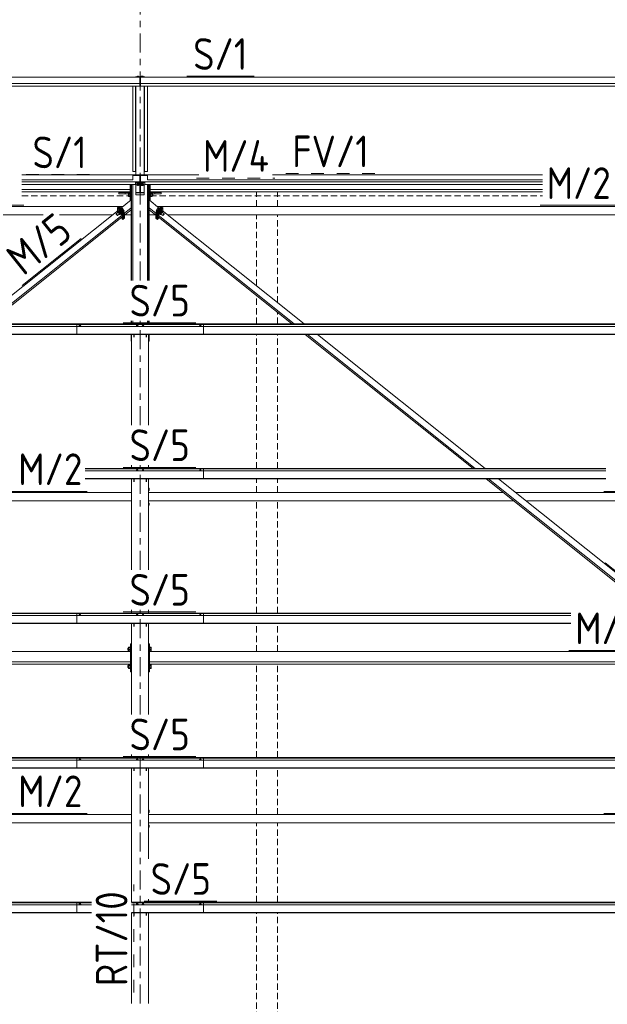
# Model space of a CAD drawing. Header units: millimetres. Extents: x -76 to 1111, y -178 to 661.
# Tile 48 of 91: x 244 to 300, y 510 to 604. Entities that reach past the tile are written whole.
import ezdxf

# ---------------------------------------------------------------- set-up
doc = ezdxf.new("R2010")
doc.units = ezdxf.units.MM
doc.header["$LTSCALE"] = 0.6
for name, pattern in [('VERDECKT2', [1.5, 1, -0.5]), ('XKITLINE00', [0]), ('XKITLINE02', [4, 2, -2]), ('XKITLINE03', [6, 3, -1, 1, -1])]:
    doc.linetypes.add(name, pattern=pattern)
for name, color, linetype, lineweight in [('Bolt', 7, 'Continuous', 0), ('Part', 2, 'Continuous', 0), ('PartMark', 3, 'Continuous', 0), ('S-GRID', 1, 'Continuous', 0)]:
    doc.layers.add(name, color=color, linetype=linetype, lineweight=lineweight)
doc.styles.add('ISOCPEUR', font='ISOCPEUR.TTF')

msp = doc.modelspace()

# ---------------------------------------------------------------- linework, layer by layer
at = {"layer": 'Bolt', "color": 3, "linetype": 'XKITLINE00', "lineweight": 0}
for p, q in [((255.211, 598.34), (255.159, 598.321)), ((255.159, 598.276), (255.159, 598.321)), ((255.211, 598.276), (255.211, 598.34)), ((255.315, 598.34), (255.211, 598.34)), ((255.315, 598.276), (255.315, 598.34)), ((255.367, 598.321), (255.315, 598.34)), ((255.367, 598.276), (255.367, 598.321)), ((255.611, 598.34), (255.559, 598.321)), ((255.559, 598.276), (255.559, 598.321)), ((255.611, 598.276), (255.611, 598.34)), ((255.715, 598.34), (255.611, 598.34)), ((255.715, 598.276), (255.715, 598.34)), ((255.767, 598.321), (255.715, 598.34)), ((255.767, 598.276), (255.767, 598.321)), ((255.159, 588.237), (255.143, 588.225)), ((255.143, 588.201), (255.143, 588.225)), ((255.143, 588.201), (255.159, 588.213)), ((255.159, 588.188), (255.143, 588.201)), ((255.143, 588.121), (255.159, 588.133)), ((255.143, 588.097), (255.143, 588.121)), ((255.143, 588.097), (255.159, 588.109)), ((255.159, 588.084), (255.143, 588.097)), ((255.203, 588.247), (255.159, 588.237)), ((255.159, 588.213), (255.203, 588.222)), ((255.211, 588.219), (255.159, 588.201)), ((255.159, 588.201), (255.159, 588.127)), ((255.159, 588.127), (255.211, 588.146)), ((255.211, 588.108), (255.159, 588.127)), ((255.159, 588.109), (255.191, 588.116)), ((255.202, 588.112), (255.159, 588.097)), ((255.159, 588.097), (255.159, 588.023)), ((255.159, 588.023), (255.211, 588.042)), ((255.211, 588.004), (255.159, 588.023)), ((255.263, 588.25), (255.203, 588.247)), ((255.203, 588.222), (255.263, 588.225)), ((255.315, 588.219), (255.211, 588.219)), ((255.211, 588.219), (255.211, 588.146)), ((255.211, 588.146), (255.315, 588.146)), ((255.315, 588.108), (255.211, 588.108)), ((255.211, 588.042), (255.211, 588.108)), ((255.211, 588.042), (255.315, 588.042)), ((255.315, 588.004), (255.211, 588.004)), ((255.323, 588.247), (255.263, 588.25)), ((255.263, 588.225), (255.323, 588.222)), ((255.367, 588.201), (255.315, 588.219)), ((255.315, 588.219), (255.315, 588.146)), ((255.315, 588.146), (255.367, 588.127)), ((255.367, 588.127), (255.315, 588.108)), ((255.315, 588.042), (255.315, 588.108)), ((255.315, 588.042), (255.367, 588.023)), ((255.367, 588.023), (255.315, 588.004)), ((255.367, 588.237), (255.323, 588.247)), ((255.323, 588.222), (255.367, 588.213)), ((255.325, 588.112), (255.367, 588.097)), ((255.335, 588.116), (255.367, 588.109)), ((255.383, 588.225), (255.367, 588.237)), ((255.367, 588.213), (255.383, 588.201)), ((255.367, 588.188), (255.383, 588.201)), ((255.367, 588.201), (255.367, 588.127)), ((255.367, 588.133), (255.383, 588.121)), ((255.367, 588.109), (255.383, 588.097)), ((255.367, 588.084), (255.383, 588.097)), ((255.367, 588.097), (255.367, 588.023)), ((255.383, 588.201), (255.383, 588.225)), ((255.383, 588.097), (255.383, 588.121)), ((255.559, 588.237), (255.543, 588.225)), ((255.543, 588.201), (255.543, 588.225)), ((255.543, 588.201), (255.559, 588.213)), ((255.559, 588.188), (255.543, 588.201)), ((255.543, 588.121), (255.559, 588.133)), ((255.543, 588.097), (255.543, 588.121)), ((255.543, 588.097), (255.559, 588.109)), ((255.559, 588.084), (255.543, 588.097)), ((255.603, 588.247), (255.559, 588.237)), ((255.559, 588.213), (255.603, 588.222)), ((255.611, 588.219), (255.559, 588.201)), ((255.559, 588.201), (255.559, 588.127)), ((255.559, 588.127), (255.611, 588.146)), ((255.611, 588.108), (255.559, 588.127)), ((255.559, 588.109), (255.591, 588.116)), ((255.602, 588.112), (255.559, 588.097)), ((255.559, 588.097), (255.559, 588.023)), ((255.559, 588.023), (255.611, 588.042)), ((255.611, 588.004), (255.559, 588.023)), ((255.663, 588.25), (255.603, 588.247)), ((255.603, 588.222), (255.663, 588.225)), ((255.715, 588.219), (255.611, 588.219)), ((255.611, 588.219), (255.611, 588.146)), ((255.611, 588.146), (255.715, 588.146)), ((255.715, 588.108), (255.611, 588.108)), ((255.611, 588.042), (255.611, 588.108)), ((255.611, 588.042), (255.715, 588.042)), ((255.715, 588.004), (255.611, 588.004)), ((255.723, 588.247), (255.663, 588.25)), ((255.663, 588.225), (255.723, 588.222)), ((255.767, 588.201), (255.715, 588.219)), ((255.715, 588.219), (255.715, 588.146)), ((255.715, 588.146), (255.767, 588.127)), ((255.767, 588.127), (255.715, 588.108)), ((255.715, 588.042), (255.715, 588.108)), ((255.715, 588.042), (255.767, 588.023)), ((255.767, 588.023), (255.715, 588.004)), ((255.767, 588.237), (255.723, 588.247)), ((255.723, 588.222), (255.767, 588.213)), ((255.725, 588.112), (255.767, 588.097)), ((255.735, 588.116), (255.767, 588.109)), ((255.783, 588.225), (255.767, 588.237)), ((255.767, 588.213), (255.783, 588.201)), ((255.767, 588.188), (255.783, 588.201)), ((255.767, 588.201), (255.767, 588.127)), ((255.767, 588.133), (255.783, 588.121)), ((255.767, 588.109), (255.783, 588.097)), ((255.767, 588.084), (255.783, 588.097)), ((255.767, 588.097), (255.767, 588.023)), ((255.783, 588.201), (255.783, 588.225)), ((255.783, 588.097), (255.783, 588.121)), ((254.358, 587.291), (254.483, 587.291)), ((254.358, 586.962), (254.358, 587.291)), ((254.358, 587.162), (254.483, 587.162)), ((254.358, 586.998), (254.483, 586.998)), ((254.483, 586.962), (254.358, 586.962)), ((254.483, 587.307), (254.483, 587.302)), ((254.483, 587.307), (254.513, 587.307)), ((254.483, 587.302), (254.483, 586.945)), ((254.483, 586.945), (254.513, 586.945)), ((256.413, 587.307), (256.443, 587.307)), ((256.413, 586.945), (256.443, 586.945)), ((256.443, 587.307), (256.443, 586.945)), ((256.603, 587.291), (256.443, 587.291)), ((256.443, 587.162), (256.603, 587.162)), ((256.443, 586.998), (256.603, 586.998)), ((256.443, 586.962), (256.603, 586.962)), ((256.603, 586.962), (256.603, 587.291)), ((256.603, 587.224), (256.683, 587.224)), ((256.603, 587.029), (256.683, 587.029)), ((256.683, 587.224), (256.683, 587.029)), ((253.659, 585.773), (253.737, 585.836)), ((253.698, 585.726), (253.792, 585.801)), ((253.75, 585.666), (253.731, 585.687)), ((253.792, 585.801), (253.737, 585.836)), ((253.769, 585.641), (253.75, 585.666)), ((253.901, 585.67), (253.792, 585.801)), ((253.807, 585.595), (253.901, 585.67)), ((253.956, 585.574), (253.901, 585.67)), ((257.025, 585.67), (256.97, 585.574)), ((257.135, 585.801), (257.025, 585.67)), ((257.025, 585.67), (257.119, 585.595)), ((257.19, 585.836), (257.135, 585.801)), ((257.135, 585.801), (257.229, 585.726)), ((257.177, 585.666), (257.158, 585.641)), ((257.196, 585.687), (257.177, 585.666)), ((257.19, 585.836), (257.268, 585.773)), ((253.183, 585.301), (253.361, 585.443)), ((253.192, 585.28), (253.183, 585.301)), ((253.183, 585.301), (253.192, 585.301)), ((253.192, 585.301), (253.215, 585.281)), ((253.215, 585.245), (253.192, 585.28)), ((253.215, 585.281), (253.247, 585.246)), ((253.247, 585.204), (253.215, 585.245)), ((253.247, 585.246), (253.278, 585.205)), ((253.278, 585.169), (253.247, 585.204)), ((253.278, 585.205), (253.301, 585.17)), ((253.301, 585.149), (253.278, 585.169)), ((253.301, 585.17), (253.31, 585.149)), ((253.31, 585.149), (253.301, 585.149)), ((253.31, 585.149), (253.488, 585.292)), ((253.315, 585.498), (253.439, 585.598)), ((253.351, 585.435), (253.315, 585.498)), ((253.315, 585.498), (253.37, 585.464)), ((253.37, 585.464), (253.494, 585.563)), ((253.37, 585.464), (253.479, 585.333)), ((253.431, 585.606), (253.455, 585.625)), ((253.431, 585.606), (253.447, 585.607)), ((253.436, 585.595), (253.431, 585.606)), ((253.494, 585.563), (253.439, 585.598)), ((253.447, 585.607), (253.49, 585.57)), ((253.47, 585.625), (253.455, 585.625)), ((253.513, 585.588), (253.47, 585.625)), ((253.472, 585.279), (253.479, 585.271)), ((253.479, 585.333), (253.603, 585.432)), ((253.534, 585.236), (253.479, 585.333)), ((253.479, 585.271), (253.534, 585.236)), ((253.49, 585.57), (253.549, 585.505)), ((253.603, 585.432), (253.494, 585.563)), ((253.572, 585.523), (253.513, 585.588)), ((253.534, 585.236), (253.658, 585.335)), ((253.549, 585.505), (253.607, 585.43)), ((253.63, 585.448), (253.572, 585.523)), ((253.658, 585.335), (253.603, 585.432)), ((253.607, 585.43), (253.65, 585.364)), ((253.673, 585.383), (253.63, 585.448)), ((253.65, 585.326), (253.648, 585.327)), ((253.65, 585.364), (253.666, 585.326)), ((253.666, 585.326), (253.65, 585.326)), ((253.666, 585.326), (253.689, 585.345)), ((253.689, 585.345), (253.673, 585.383)), ((253.878, 585.511), (253.956, 585.574)), ((256.333, 585.018), (256.313, 585.018)), ((256.313, 584.818), (256.333, 584.818)), ((256.333, 584.818), (256.333, 585.018)), ((256.97, 585.574), (257.049, 585.511)), ((257.253, 585.383), (257.238, 585.345)), ((257.238, 585.345), (257.261, 585.326)), ((257.296, 585.448), (257.253, 585.383)), ((257.261, 585.326), (257.277, 585.364)), ((257.277, 585.326), (257.261, 585.326)), ((257.323, 585.432), (257.268, 585.335)), ((257.268, 585.335), (257.392, 585.236)), ((257.277, 585.364), (257.32, 585.43)), ((257.277, 585.326), (257.278, 585.327)), ((257.355, 585.523), (257.296, 585.448)), ((257.32, 585.43), (257.378, 585.505)), ((257.433, 585.563), (257.323, 585.432)), ((257.447, 585.333), (257.323, 585.432)), ((257.413, 585.588), (257.355, 585.523)), ((257.378, 585.505), (257.437, 585.57)), ((257.392, 585.236), (257.447, 585.333)), ((257.392, 585.236), (257.447, 585.271)), ((257.456, 585.625), (257.413, 585.588)), ((257.488, 585.598), (257.433, 585.563)), ((257.557, 585.464), (257.433, 585.563)), ((257.437, 585.57), (257.479, 585.607)), ((257.439, 585.292), (257.617, 585.149)), ((257.447, 585.333), (257.557, 585.464)), ((257.447, 585.271), (257.454, 585.279)), ((257.472, 585.625), (257.456, 585.625)), ((257.472, 585.625), (257.495, 585.606)), ((257.479, 585.607), (257.495, 585.606)), ((257.488, 585.598), (257.612, 585.498)), ((257.495, 585.606), (257.491, 585.595)), ((257.612, 585.498), (257.557, 585.464)), ((257.565, 585.443), (257.743, 585.301)), ((257.576, 585.435), (257.612, 585.498)), ((257.617, 585.149), (257.625, 585.17)), ((257.625, 585.149), (257.617, 585.149)), ((257.625, 585.17), (257.648, 585.205)), ((257.648, 585.169), (257.625, 585.149)), ((257.648, 585.205), (257.68, 585.246)), ((257.68, 585.204), (257.648, 585.169)), ((257.68, 585.246), (257.712, 585.281)), ((257.712, 585.245), (257.68, 585.204)), ((257.712, 585.281), (257.735, 585.301)), ((257.735, 585.28), (257.712, 585.245)), ((257.735, 585.301), (257.743, 585.301)), ((257.743, 585.301), (257.735, 585.28)), ((249.708, 574.685), (249.654, 574.665)), ((249.654, 574.665), (249.654, 574.647)), ((249.711, 574.75), (249.703, 574.744)), ((249.703, 574.744), (249.703, 574.683)), ((249.818, 574.685), (249.708, 574.685)), ((249.708, 574.685), (249.708, 574.647)), ((249.733, 574.754), (249.711, 574.75)), ((249.763, 574.756), (249.733, 574.754)), ((249.793, 574.754), (249.763, 574.756)), ((249.815, 574.75), (249.793, 574.754)), ((249.823, 574.744), (249.815, 574.75)), ((249.873, 574.665), (249.818, 574.685)), ((249.818, 574.685), (249.818, 574.647)), ((249.823, 574.683), (249.823, 574.744)), ((249.873, 574.647), (249.873, 574.665)), ((255.133, 574.685), (255.079, 574.665)), ((255.079, 574.665), (255.079, 574.647)), ((255.136, 574.75), (255.128, 574.744)), ((255.128, 574.683), (255.128, 574.744)), ((255.243, 574.685), (255.133, 574.685)), ((255.133, 574.685), (255.133, 574.647)), ((255.158, 574.754), (255.136, 574.75)), ((255.188, 574.756), (255.158, 574.754)), ((255.218, 574.754), (255.188, 574.756)), ((255.24, 574.75), (255.218, 574.754)), ((255.248, 574.744), (255.24, 574.75)), ((255.298, 574.665), (255.243, 574.685)), ((255.243, 574.685), (255.243, 574.647)), ((255.248, 574.683), (255.248, 574.744)), ((255.298, 574.647), (255.298, 574.665)), ((255.683, 574.685), (255.629, 574.665)), ((255.629, 574.665), (255.629, 574.647)), ((255.686, 574.75), (255.678, 574.744)), ((255.678, 574.683), (255.678, 574.744)), ((255.793, 574.685), (255.683, 574.685)), ((255.683, 574.685), (255.683, 574.647)), ((255.708, 574.754), (255.686, 574.75)), ((255.738, 574.756), (255.708, 574.754)), ((255.768, 574.754), (255.738, 574.756)), ((255.79, 574.75), (255.768, 574.754)), ((255.798, 574.744), (255.79, 574.75)), ((255.848, 574.665), (255.793, 574.685)), ((255.793, 574.685), (255.793, 574.647)), ((255.798, 574.683), (255.798, 574.744)), ((255.848, 574.647), (255.848, 574.665)), ((261.108, 574.685), (261.054, 574.665)), ((261.054, 574.665), (261.054, 574.647)), ((261.111, 574.75), (261.103, 574.744)), ((261.103, 574.744), (261.103, 574.683)), ((261.218, 574.685), (261.108, 574.685)), ((261.108, 574.685), (261.108, 574.647)), ((261.133, 574.754), (261.111, 574.75)), ((261.163, 574.756), (261.133, 574.754)), ((261.193, 574.754), (261.163, 574.756)), ((261.215, 574.75), (261.193, 574.754)), ((261.223, 574.744), (261.215, 574.75)), ((261.273, 574.665), (261.218, 574.685)), ((261.218, 574.685), (261.218, 574.647)), ((261.223, 574.683), (261.223, 574.744)), ((261.273, 574.647), (261.273, 574.665)), ((255.133, 560.991), (255.079, 560.971)), ((255.079, 560.971), (255.079, 560.953)), ((255.136, 561.056), (255.128, 561.049)), ((255.128, 560.989), (255.128, 561.049)), ((255.243, 560.991), (255.133, 560.991)), ((255.133, 560.991), (255.133, 560.953)), ((255.158, 561.06), (255.136, 561.056)), ((255.188, 561.062), (255.158, 561.06)), ((255.218, 561.06), (255.188, 561.062)), ((255.24, 561.056), (255.218, 561.06)), ((255.248, 561.049), (255.24, 561.056)), ((255.298, 560.971), (255.243, 560.991)), ((255.243, 560.991), (255.243, 560.953)), ((255.248, 560.989), (255.248, 561.049)), ((255.298, 560.953), (255.298, 560.971)), ((255.683, 560.991), (255.629, 560.971)), ((255.629, 560.971), (255.629, 560.953)), ((255.686, 561.056), (255.678, 561.049)), ((255.678, 560.989), (255.678, 561.049)), ((255.793, 560.991), (255.683, 560.991)), ((255.683, 560.991), (255.683, 560.953)), ((255.708, 561.06), (255.686, 561.056)), ((255.738, 561.062), (255.708, 561.06)), ((255.768, 561.06), (255.738, 561.062)), ((255.79, 561.056), (255.768, 561.06)), ((255.798, 561.049), (255.79, 561.056)), ((255.848, 560.971), (255.793, 560.991)), ((255.793, 560.991), (255.793, 560.953)), ((255.798, 560.989), (255.798, 561.049)), ((255.848, 560.953), (255.848, 560.971)), ((261.108, 560.991), (261.054, 560.971)), ((261.054, 560.971), (261.054, 560.953)), ((261.111, 561.056), (261.103, 561.049)), ((261.103, 561.049), (261.103, 560.989)), ((261.218, 560.991), (261.108, 560.991)), ((261.108, 560.991), (261.108, 560.953)), ((261.133, 561.06), (261.111, 561.056)), ((261.163, 561.062), (261.133, 561.06)), ((261.193, 561.06), (261.163, 561.062)), ((261.215, 561.056), (261.193, 561.06)), ((261.223, 561.049), (261.215, 561.056)), ((261.273, 560.971), (261.218, 560.991)), ((261.218, 560.991), (261.218, 560.953)), ((261.223, 560.989), (261.223, 561.049)), ((261.273, 560.953), (261.273, 560.971)), ((256.263, 559.318), (256.333, 559.318)), ((256.263, 559.118), (256.333, 559.118)), ((256.333, 559.318), (256.333, 559.118)), ((256.263, 557.918), (256.333, 557.918)), ((256.263, 557.718), (256.333, 557.718)), ((256.333, 557.918), (256.333, 557.718)), ((249.708, 547.297), (249.654, 547.277)), ((249.654, 547.277), (249.654, 547.259)), ((249.711, 547.362), (249.703, 547.355)), ((249.703, 547.355), (249.703, 547.295)), ((249.818, 547.297), (249.708, 547.297)), ((249.708, 547.297), (249.708, 547.259)), ((249.733, 547.366), (249.711, 547.362)), ((249.763, 547.368), (249.733, 547.366)), ((249.793, 547.366), (249.763, 547.368)), ((249.815, 547.362), (249.793, 547.366)), ((249.823, 547.355), (249.815, 547.362)), ((249.873, 547.277), (249.818, 547.297)), ((249.818, 547.297), (249.818, 547.259)), ((249.823, 547.295), (249.823, 547.355)), ((249.873, 547.259), (249.873, 547.277)), ((255.133, 547.297), (255.079, 547.277)), ((255.079, 547.277), (255.079, 547.259)), ((255.136, 547.362), (255.128, 547.355)), ((255.128, 547.295), (255.128, 547.355)), ((255.243, 547.297), (255.133, 547.297)), ((255.133, 547.297), (255.133, 547.259)), ((255.158, 547.366), (255.136, 547.362)), ((255.188, 547.368), (255.158, 547.366)), ((255.218, 547.366), (255.188, 547.368)), ((255.24, 547.362), (255.218, 547.366)), ((255.248, 547.355), (255.24, 547.362)), ((255.298, 547.277), (255.243, 547.297)), ((255.243, 547.297), (255.243, 547.259)), ((255.248, 547.295), (255.248, 547.355)), ((255.298, 547.259), (255.298, 547.277)), ((255.683, 547.297), (255.629, 547.277)), ((255.629, 547.277), (255.629, 547.259)), ((255.686, 547.362), (255.678, 547.355)), ((255.678, 547.295), (255.678, 547.355)), ((255.793, 547.297), (255.683, 547.297)), ((255.683, 547.297), (255.683, 547.259)), ((255.708, 547.366), (255.686, 547.362)), ((255.738, 547.368), (255.708, 547.366)), ((255.768, 547.366), (255.738, 547.368)), ((255.79, 547.362), (255.768, 547.366)), ((255.798, 547.355), (255.79, 547.362)), ((255.848, 547.277), (255.793, 547.297)), ((255.793, 547.297), (255.793, 547.259)), ((255.798, 547.295), (255.798, 547.355)), ((255.848, 547.259), (255.848, 547.277)), ((261.108, 547.297), (261.054, 547.277)), ((261.054, 547.277), (261.054, 547.259)), ((261.111, 547.362), (261.103, 547.355)), ((261.103, 547.355), (261.103, 547.295)), ((261.218, 547.297), (261.108, 547.297)), ((261.108, 547.297), (261.108, 547.259)), ((261.133, 547.366), (261.111, 547.362)), ((261.163, 547.368), (261.133, 547.366)), ((261.193, 547.366), (261.163, 547.368)), ((261.215, 547.362), (261.193, 547.366)), ((261.223, 547.355), (261.215, 547.362)), ((261.273, 547.277), (261.218, 547.297)), ((261.218, 547.297), (261.218, 547.259)), ((261.223, 547.295), (261.223, 547.355)), ((261.273, 547.259), (261.273, 547.277)), ((254.294, 544.187), (254.294, 544.184)), ((254.294, 544.187), (254.374, 544.187)), ((254.294, 544.184), (254.294, 543.991)), ((254.294, 543.991), (254.374, 543.991)), ((254.374, 544.258), (254.374, 543.92)), ((254.374, 544.258), (254.534, 544.258)), ((254.374, 544.205), (254.534, 544.205)), ((254.374, 544.036), (254.534, 544.036)), ((254.374, 543.92), (254.534, 543.92)), ((254.534, 544.27), (254.534, 544.265)), ((254.534, 544.27), (254.564, 544.27)), ((254.534, 544.265), (254.534, 543.908)), ((254.534, 543.908), (254.564, 543.908)), ((256.263, 544.187), (256.264, 544.187)), ((256.263, 543.991), (256.264, 543.991)), ((256.364, 544.27), (256.394, 544.27)), ((256.364, 543.908), (256.394, 543.908)), ((256.394, 544.27), (256.394, 543.908)), ((256.394, 544.258), (256.519, 544.258)), ((256.394, 544.205), (256.519, 544.205)), ((256.394, 544.036), (256.519, 544.036)), ((256.394, 543.92), (256.519, 543.92)), ((256.519, 544.258), (256.519, 543.92)), ((254.294, 542.524), (254.294, 542.521)), ((254.294, 542.524), (254.374, 542.524)), ((254.294, 542.521), (254.294, 542.328)), ((254.294, 542.328), (254.374, 542.328)), ((254.374, 542.596), (254.374, 542.257)), ((254.374, 542.596), (254.534, 542.596)), ((254.374, 542.542), (254.534, 542.542)), ((254.374, 542.373), (254.534, 542.373)), ((254.374, 542.257), (254.534, 542.257)), ((254.534, 542.607), (254.534, 542.602)), ((254.534, 542.607), (254.564, 542.607)), ((254.534, 542.602), (254.534, 542.245)), ((254.534, 542.245), (254.564, 542.245)), ((256.263, 542.524), (256.264, 542.524)), ((256.263, 542.328), (256.264, 542.328)), ((256.364, 542.607), (256.394, 542.607)), ((256.364, 542.245), (256.394, 542.245)), ((256.394, 542.607), (256.394, 542.245)), ((256.394, 542.596), (256.519, 542.596)), ((256.394, 542.542), (256.519, 542.542)), ((256.394, 542.373), (256.519, 542.373)), ((256.394, 542.257), (256.519, 542.257)), ((256.519, 542.596), (256.519, 542.257)), ((249.708, 533.603), (249.654, 533.583)), ((249.654, 533.583), (249.654, 533.565)), ((249.711, 533.667), (249.703, 533.661)), ((249.703, 533.661), (249.703, 533.601)), ((249.818, 533.603), (249.708, 533.603)), ((249.708, 533.603), (249.708, 533.565)), ((249.733, 533.672), (249.711, 533.667)), ((249.763, 533.674), (249.733, 533.672)), ((249.793, 533.672), (249.763, 533.674)), ((249.815, 533.667), (249.793, 533.672)), ((249.823, 533.661), (249.815, 533.667)), ((249.873, 533.583), (249.818, 533.603)), ((249.818, 533.603), (249.818, 533.565)), ((249.823, 533.601), (249.823, 533.661)), ((249.873, 533.565), (249.873, 533.583)), ((255.133, 533.603), (255.079, 533.583)), ((255.079, 533.583), (255.079, 533.565)), ((255.136, 533.667), (255.128, 533.661)), ((255.128, 533.601), (255.128, 533.661)), ((255.243, 533.603), (255.133, 533.603)), ((255.133, 533.603), (255.133, 533.565)), ((255.158, 533.672), (255.136, 533.667)), ((255.188, 533.674), (255.158, 533.672)), ((255.218, 533.672), (255.188, 533.674)), ((255.24, 533.667), (255.218, 533.672)), ((255.248, 533.661), (255.24, 533.667)), ((255.298, 533.583), (255.243, 533.603)), ((255.243, 533.603), (255.243, 533.565)), ((255.248, 533.601), (255.248, 533.661)), ((255.298, 533.565), (255.298, 533.583)), ((255.683, 533.603), (255.629, 533.583)), ((255.629, 533.583), (255.629, 533.565)), ((255.686, 533.667), (255.678, 533.661)), ((255.678, 533.601), (255.678, 533.661)), ((255.793, 533.603), (255.683, 533.603)), ((255.683, 533.603), (255.683, 533.565)), ((255.708, 533.672), (255.686, 533.667)), ((255.738, 533.674), (255.708, 533.672)), ((255.768, 533.672), (255.738, 533.674)), ((255.79, 533.667), (255.768, 533.672)), ((255.798, 533.661), (255.79, 533.667)), ((255.848, 533.583), (255.793, 533.603)), ((255.793, 533.603), (255.793, 533.565)), ((255.798, 533.601), (255.798, 533.661)), ((255.848, 533.565), (255.848, 533.583)), ((261.108, 533.603), (261.054, 533.583)), ((261.054, 533.583), (261.054, 533.565)), ((261.111, 533.667), (261.103, 533.661)), ((261.103, 533.661), (261.103, 533.601)), ((261.218, 533.603), (261.108, 533.603)), ((261.108, 533.603), (261.108, 533.565)), ((261.133, 533.672), (261.111, 533.667)), ((261.163, 533.674), (261.133, 533.672)), ((261.193, 533.672), (261.163, 533.674)), ((261.215, 533.667), (261.193, 533.672)), ((261.223, 533.661), (261.215, 533.667)), ((261.273, 533.583), (261.218, 533.603)), ((261.218, 533.603), (261.218, 533.565)), ((261.223, 533.601), (261.223, 533.661)), ((261.273, 533.565), (261.273, 533.583)), ((256.263, 528.818), (256.333, 528.818)), ((256.333, 528.818), (256.333, 528.618)), ((256.263, 528.618), (256.333, 528.618)), ((256.263, 527.418), (256.333, 527.418)), ((256.263, 527.218), (256.333, 527.218)), ((256.333, 527.418), (256.333, 527.218)), ((249.708, 519.909), (249.654, 519.889)), ((249.654, 519.889), (249.654, 519.871)), ((249.711, 519.973), (249.703, 519.967)), ((249.703, 519.967), (249.703, 519.907)), ((249.818, 519.909), (249.708, 519.909)), ((249.708, 519.909), (249.708, 519.871)), ((249.733, 519.978), (249.711, 519.973)), ((249.763, 519.98), (249.733, 519.978)), ((249.793, 519.978), (249.763, 519.98)), ((249.815, 519.973), (249.793, 519.978)), ((249.823, 519.967), (249.815, 519.973)), ((249.873, 519.889), (249.818, 519.909)), ((249.818, 519.909), (249.818, 519.871)), ((249.823, 519.907), (249.823, 519.967)), ((249.873, 519.871), (249.873, 519.889)), ((255.133, 519.909), (255.079, 519.889)), ((255.079, 519.889), (255.079, 519.871)), ((255.136, 519.973), (255.128, 519.967)), ((255.128, 519.907), (255.128, 519.967)), ((255.243, 519.909), (255.133, 519.909)), ((255.133, 519.909), (255.133, 519.871)), ((255.158, 519.978), (255.136, 519.973)), ((255.188, 519.98), (255.158, 519.978)), ((255.218, 519.978), (255.188, 519.98)), ((255.24, 519.973), (255.218, 519.978)), ((255.248, 519.967), (255.24, 519.973)), ((255.298, 519.889), (255.243, 519.909)), ((255.243, 519.909), (255.243, 519.871)), ((255.248, 519.907), (255.248, 519.967)), ((255.298, 519.871), (255.298, 519.889)), ((255.683, 519.909), (255.629, 519.889)), ((255.629, 519.889), (255.629, 519.871)), ((255.686, 519.973), (255.678, 519.967)), ((255.678, 519.907), (255.678, 519.967)), ((255.793, 519.909), (255.683, 519.909)), ((255.683, 519.909), (255.683, 519.871)), ((255.708, 519.978), (255.686, 519.973)), ((255.738, 519.98), (255.708, 519.978)), ((255.768, 519.978), (255.738, 519.98)), ((255.79, 519.973), (255.768, 519.978)), ((255.798, 519.967), (255.79, 519.973)), ((255.848, 519.889), (255.793, 519.909)), ((255.793, 519.909), (255.793, 519.871)), ((255.798, 519.907), (255.798, 519.967)), ((255.848, 519.871), (255.848, 519.889)), ((261.108, 519.909), (261.054, 519.889)), ((261.054, 519.889), (261.054, 519.871)), ((261.111, 519.973), (261.103, 519.967)), ((261.103, 519.967), (261.103, 519.907)), ((261.218, 519.909), (261.108, 519.909)), ((261.108, 519.909), (261.108, 519.871)), ((261.133, 519.978), (261.111, 519.973)), ((261.163, 519.98), (261.133, 519.978)), ((261.193, 519.978), (261.163, 519.98)), ((261.215, 519.973), (261.193, 519.978)), ((261.223, 519.967), (261.215, 519.973)), ((261.273, 519.889), (261.218, 519.909)), ((261.218, 519.909), (261.218, 519.871)), ((261.223, 519.907), (261.223, 519.967)), ((261.273, 519.871), (261.273, 519.889))]:
    msp.add_line(p, q, dxfattribs=at)
at = {"layer": 'Part', "color": 2, "linetype": 'XKITLINE00', "lineweight": 0}
for p, q in [((199.488, 598.245), (255.438, 598.245)), ((255.013, 598.245), (255.013, 598.276)), ((255.013, 598.276), (255.913, 598.276)), ((255.438, 597.658), (255.438, 598.245)), ((255.438, 598.227), (255.488, 598.227)), ((255.438, 597.998), (255.488, 597.998)), ((255.488, 598.245), (255.488, 597.658)), ((255.488, 598.245), (311.438, 598.245)), ((255.913, 598.276), (255.913, 598.245)), ((199.488, 597.658), (255.438, 597.658)), ((199.488, 597.652), (255.438, 597.652)), ((199.488, 597.415), (255.438, 597.415)), ((199.863, 597.408), (255.063, 597.408)), ((254.763, 589.318), (254.763, 597.408)), ((255.033, 589.318), (255.033, 597.408)), ((255.063, 588.931), (255.063, 597.409)), ((255.438, 597.652), (255.438, 597.658)), ((255.438, 597.415), (255.438, 597.652)), ((255.438, 597.409), (255.438, 597.415)), ((255.488, 597.658), (255.488, 597.652)), ((255.488, 597.658), (311.438, 597.658)), ((255.488, 597.652), (255.488, 597.415)), ((255.488, 597.652), (311.438, 597.652)), ((255.488, 597.409), (255.488, 597.415)), ((255.488, 597.415), (311.438, 597.415)), ((255.863, 588.931), (255.863, 597.409)), ((255.863, 597.408), (311.063, 597.408)), ((255.893, 589.318), (255.893, 597.408)), ((256.163, 597.408), (256.163, 589.318)), ((244.263, 589.018), (254.763, 589.018)), ((254.763, 588.535), (244.263, 588.535)), ((255.063, 589.318), (254.763, 589.318)), ((254.763, 589.018), (254.763, 588.529)), ((254.763, 588.931), (255.438, 588.931)), ((255.438, 588.931), (255.438, 588.334)), ((255.488, 588.931), (256.163, 588.931)), ((255.488, 588.334), (255.488, 588.931)), ((256.163, 589.318), (255.863, 589.318)), ((256.163, 588.529), (256.163, 589.018)), ((256.163, 589.018), (261.013, 589.018)), ((293.534, 588.535), (256.163, 588.535)), ((268.001, 589.018), (293.534, 589.018)), ((244.263, 588.344), (255.438, 588.344)), ((244.263, 588.094), (255.013, 588.094)), ((254.513, 587.615), (244.263, 587.615)), ((254.513, 586.631), (254.513, 588.094)), ((254.513, 588.094), (254.513, 587.615)), ((254.613, 578.988), (254.613, 588.094)), ((254.663, 578.988), (254.663, 588.094)), ((254.763, 588.094), (254.763, 578.988)), ((255.013, 588.334), (255.013, 588.048)), ((255.013, 588.287), (255.913, 588.287)), ((255.013, 588.048), (255.438, 588.048)), ((255.063, 587.331), (255.063, 588.048)), ((255.488, 588.336), (255.438, 588.336)), ((255.488, 588.287), (255.438, 588.287)), ((255.438, 587.331), (255.438, 588.287)), ((255.438, 587.994), (255.488, 587.994)), ((255.488, 588.344), (293.534, 588.344)), ((255.488, 587.331), (255.488, 588.287)), ((255.488, 588.048), (255.913, 588.048)), ((255.863, 587.331), (255.863, 588.048)), ((255.913, 588.334), (255.913, 588.048)), ((255.913, 588.094), (293.534, 588.094)), ((256.163, 588.094), (256.163, 578.988)), ((256.263, 578.988), (256.263, 588.094)), ((256.313, 588.094), (256.313, 578.988)), ((256.413, 587.615), (256.413, 588.094)), ((256.413, 588.094), (256.413, 586.631)), ((293.534, 587.615), (256.413, 587.615)), ((244.263, 587.407), (254.513, 587.407)), ((253.463, 587.318), (253.463, 587.407)), ((253.463, 587.218), (253.463, 587.318)), ((253.463, 587.318), (254.513, 587.318)), ((254.513, 587.218), (253.463, 587.218)), ((254.513, 587.218), (253.463, 587.218)), ((253.463, 587.218), (253.463, 587.218)), ((253.615, 585.826), (254.613, 586.624)), ((254.063, 587.218), (254.063, 587.318)), ((254.513, 586.839), (254.613, 586.839)), ((254.613, 586.631), (254.513, 586.631)), ((255.063, 587.115), (255.063, 587.331)), ((255.863, 587.331), (255.063, 587.331)), ((255.063, 587.331), (255.863, 587.331)), ((255.063, 587.282), (255.863, 587.282)), ((255.863, 587.115), (255.063, 587.115)), ((255.438, 587.393), (255.488, 587.393)), ((255.488, 587.331), (255.438, 587.331)), ((255.863, 587.331), (255.863, 587.115)), ((256.313, 586.839), (256.413, 586.839)), ((256.313, 586.631), (256.413, 586.631)), ((256.313, 586.624), (257.312, 585.826)), ((256.413, 587.407), (293.534, 587.407)), ((257.463, 587.318), (256.413, 587.318)), ((257.463, 587.218), (256.413, 587.218)), ((256.863, 587.218), (256.863, 587.318)), ((257.463, 587.218), (257.463, 587.407)), ((257.463, 587.318), (257.463, 587.218)), ((200.313, 586.018), (253.856, 586.018)), ((239.935, 574.888), (253.382, 585.639)), ((253.396, 585.933), (253.319, 585.871)), ((253.319, 585.871), (253.825, 585.265)), ((253.319, 585.589), (253.319, 585.871)), ((253.762, 585.185), (253.382, 585.639)), ((253.473, 585.995), (253.396, 585.933)), ((253.396, 585.933), (253.902, 585.327)), ((253.902, 585.327), (253.396, 585.933)), ((253.98, 585.389), (253.473, 585.995)), ((253.98, 585.359), (254.613, 585.866)), ((253.98, 585.193), (254.613, 585.7)), ((256.313, 585.866), (256.947, 585.359)), ((256.313, 585.7), (256.947, 585.193)), ((257.453, 585.995), (256.947, 585.389)), ((257.024, 585.327), (257.531, 585.933)), ((257.531, 585.933), (257.024, 585.327)), ((257.071, 586.018), (310.613, 586.018)), ((257.102, 585.265), (257.608, 585.871)), ((257.165, 585.185), (257.545, 585.639)), ((257.531, 585.933), (257.453, 585.995)), ((257.608, 585.871), (257.531, 585.933)), ((257.545, 585.639), (270.992, 574.888)), ((257.608, 585.589), (257.608, 585.871)), ((200.313, 585.218), (246.289, 585.218)), ((240.883, 574.888), (253.762, 585.185)), ((241.091, 574.888), (253.762, 585.019)), ((247.829, 585.218), (252.855, 585.218)), ((253.684, 584.956), (253.825, 584.787)), ((253.762, 585.019), (253.762, 585.185)), ((253.902, 585.327), (253.825, 585.265)), ((253.825, 585.265), (253.825, 584.787)), ((253.825, 584.787), (253.902, 584.849)), ((253.902, 585.327), (253.98, 585.389)), ((253.902, 584.849), (253.902, 585.327)), ((253.902, 584.849), (253.902, 585.327)), ((253.98, 584.911), (253.902, 584.849)), ((253.98, 585.389), (253.98, 584.911)), ((254.011, 585.218), (254.613, 585.218)), ((256.313, 585.218), (256.916, 585.218)), ((256.947, 585.389), (257.024, 585.327)), ((256.947, 584.911), (256.947, 585.389)), ((257.024, 584.849), (256.947, 584.911)), ((257.024, 585.327), (257.024, 584.849)), ((257.024, 585.327), (257.102, 585.265)), ((257.024, 584.849), (257.024, 585.327)), ((257.024, 584.849), (257.102, 584.787)), ((257.102, 585.265), (257.102, 584.787)), ((257.102, 584.787), (257.243, 584.956)), ((257.165, 585.019), (257.165, 585.185)), ((257.165, 585.185), (270.044, 574.888)), ((257.165, 585.019), (269.836, 574.888)), ((258.072, 585.218), (310.613, 585.218)), ((193.463, 574.888), (261.463, 574.888)), ((193.463, 574.869), (261.463, 574.869)), ((193.463, 574.842), (261.463, 574.842)), ((193.463, 574.647), (261.463, 574.647)), ((249.463, 574.888), (249.463, 573.892)), ((249.463, 574.888), (317.463, 574.888)), ((249.463, 574.869), (317.463, 574.869)), ((249.463, 574.842), (317.463, 574.842)), ((249.463, 574.647), (317.463, 574.647)), ((254.613, 574.888), (254.613, 575.188)), ((254.663, 574.888), (254.663, 575.188)), ((254.763, 575.188), (254.763, 574.958)), ((254.763, 574.968), (256.163, 574.968)), ((256.163, 574.958), (254.763, 574.958)), ((256.163, 575.188), (256.163, 574.958)), ((256.263, 574.888), (256.263, 575.188)), ((256.313, 575.188), (256.313, 574.888)), ((261.463, 573.892), (261.463, 574.888)), ((193.463, 573.923), (261.463, 573.923)), ((193.463, 573.892), (261.463, 573.892)), ((249.463, 573.923), (317.463, 573.923)), ((249.463, 573.892), (317.463, 573.892)), ((254.613, 573.892), (254.613, 573.247)), ((254.613, 573.538), (254.663, 573.538)), ((254.663, 565.294), (254.663, 573.892)), ((254.863, 573.625), (254.863, 573.892)), ((254.893, 573.625), (254.893, 573.892)), ((256.033, 573.625), (256.033, 573.892)), ((256.063, 573.625), (256.063, 573.892)), ((256.263, 565.294), (256.263, 573.892)), ((256.263, 573.538), (256.313, 573.538)), ((256.313, 573.892), (256.313, 573.247)), ((271.082, 573.892), (286.964, 561.194)), ((271.29, 573.892), (287.172, 561.194)), ((272.238, 573.892), (288.12, 561.194)), ((254.613, 573.247), (254.663, 573.247)), ((256.263, 573.247), (256.313, 573.247)), ((254.663, 561.194), (254.663, 561.494)), ((256.263, 561.194), (256.263, 561.494)), ((250.263, 561.194), (299.534, 561.194)), ((250.263, 561.194), (261.463, 561.194)), ((250.263, 561.175), (299.534, 561.175)), ((250.263, 561.175), (261.463, 561.175)), ((250.263, 561.148), (299.534, 561.148)), ((250.263, 561.148), (261.463, 561.148)), ((250.263, 560.953), (299.534, 560.953)), ((250.263, 560.953), (261.463, 560.953)), ((261.463, 560.198), (261.463, 561.194)), ((250.263, 560.229), (299.534, 560.229)), ((250.263, 560.229), (261.463, 560.229)), ((250.263, 560.198), (299.534, 560.198)), ((250.263, 560.198), (261.463, 560.198)), ((254.663, 551.6), (254.663, 560.198)), ((254.863, 559.931), (254.863, 560.198)), ((254.893, 559.931), (254.893, 560.198)), ((256.033, 559.931), (256.033, 560.198)), ((256.063, 559.931), (256.063, 560.198)), ((256.263, 551.6), (256.263, 560.198)), ((288.21, 560.198), (304.092, 547.5)), ((288.418, 560.198), (304.3, 547.5)), ((289.366, 560.198), (305.248, 547.5)), ((221.116, 558.918), (254.663, 558.918)), ((256.263, 558.918), (289.811, 558.918)), ((290.967, 558.918), (310.663, 558.918)), ((220.115, 558.118), (254.663, 558.118)), ((256.263, 558.118), (290.811, 558.118)), ((291.967, 558.118), (310.663, 558.118)), ((212.694, 547.5), (261.463, 547.5)), ((212.694, 547.481), (261.463, 547.481)), ((212.694, 547.454), (261.463, 547.454)), ((249.463, 547.5), (249.463, 546.504)), ((249.463, 547.5), (296.234, 547.5)), ((249.463, 547.481), (296.234, 547.481)), ((249.463, 547.454), (296.234, 547.454)), ((254.663, 547.5), (254.663, 547.8)), ((256.263, 547.5), (256.263, 547.8)), ((261.463, 546.504), (261.463, 547.5)), ((212.694, 547.259), (261.463, 547.259)), ((212.694, 546.535), (261.463, 546.535)), ((212.694, 546.504), (261.463, 546.504)), ((249.463, 547.259), (296.234, 547.259)), ((249.463, 546.535), (296.234, 546.535)), ((249.463, 546.504), (296.234, 546.504)), ((254.663, 537.906), (254.663, 546.504)), ((254.863, 546.237), (254.863, 546.504)), ((254.893, 546.237), (254.893, 546.504)), ((256.033, 546.237), (256.033, 546.504)), ((256.063, 546.237), (256.063, 546.504)), ((256.263, 537.906), (256.263, 546.504)), ((200.364, 543.853), (254.564, 543.853)), ((254.564, 543.853), (254.564, 544.584)), ((254.564, 544.584), (254.663, 544.584)), ((254.564, 542.875), (254.564, 543.853)), ((256.364, 544.584), (256.264, 544.584)), ((256.264, 544.584), (256.264, 541.931)), ((256.364, 541.931), (256.364, 544.584)), ((256.364, 543.853), (256.364, 542.667)), ((256.364, 543.853), (310.564, 543.853)), ((200.364, 542.875), (254.564, 542.875)), ((254.564, 542.875), (254.564, 541.931)), ((254.564, 542.875), (254.564, 542.875)), ((256.364, 542.875), (310.564, 542.875)), ((200.364, 542.667), (254.564, 542.667)), ((254.564, 542.139), (254.663, 542.139)), ((254.564, 541.931), (254.663, 541.931)), ((256.264, 542.139), (256.364, 542.139)), ((256.264, 541.931), (256.364, 541.931)), ((256.364, 542.667), (310.564, 542.667)), ((193.463, 533.806), (261.463, 533.806)), ((193.463, 533.786), (261.463, 533.786)), ((193.463, 533.759), (261.463, 533.759)), ((193.463, 533.565), (261.463, 533.565)), ((249.463, 533.806), (249.463, 532.81)), ((249.463, 533.806), (317.463, 533.806)), ((249.463, 533.786), (317.463, 533.786)), ((249.463, 533.759), (317.463, 533.759)), ((249.463, 533.565), (317.463, 533.565)), ((254.663, 533.806), (254.663, 534.106)), ((256.263, 533.806), (256.263, 534.106)), ((261.463, 532.81), (261.463, 533.806)), ((193.463, 532.841), (261.463, 532.841)), ((193.463, 532.81), (261.463, 532.81)), ((249.463, 532.841), (317.463, 532.841)), ((249.463, 532.81), (317.463, 532.81)), ((254.663, 520.112), (254.663, 532.81)), ((254.863, 532.543), (254.863, 532.81)), ((254.893, 532.543), (254.893, 532.81)), ((256.033, 532.543), (256.033, 532.81)), ((256.063, 532.543), (256.063, 532.81)), ((256.263, 524.212), (256.263, 532.81)), ((200.263, 528.418), (254.663, 528.418)), ((256.263, 528.418), (310.663, 528.418)), ((200.263, 527.618), (254.663, 527.618)), ((256.263, 527.618), (310.663, 527.618)), ((256.263, 520.112), (256.263, 520.412)), ((198.663, 520.112), (250.863, 520.112)), ((198.663, 520.092), (250.863, 520.092)), ((198.663, 520.065), (250.863, 520.065)), ((198.663, 519.871), (250.863, 519.871)), ((249.463, 520.112), (249.463, 519.116)), ((249.463, 520.112), (250.863, 520.112)), ((249.463, 520.092), (250.863, 520.092)), ((249.463, 520.065), (250.863, 520.065)), ((249.463, 519.871), (250.863, 519.871)), ((254.663, 520.112), (306.863, 520.112)), ((254.663, 520.112), (261.463, 520.112)), ((254.663, 520.092), (306.863, 520.092)), ((254.663, 520.092), (261.463, 520.092)), ((254.663, 520.065), (306.863, 520.065)), ((254.663, 520.065), (261.463, 520.065)), ((254.663, 519.871), (306.863, 519.871)), ((254.663, 519.871), (261.463, 519.871)), ((261.463, 519.116), (261.463, 520.112)), ((198.663, 519.147), (250.863, 519.147)), ((198.663, 519.116), (250.863, 519.116)), ((249.463, 519.147), (250.863, 519.147)), ((249.463, 519.116), (250.863, 519.116)), ((254.663, 519.147), (306.863, 519.147)), ((254.663, 519.147), (261.463, 519.147)), ((254.663, 510.518), (254.663, 519.116)), ((254.663, 519.116), (306.863, 519.116)), ((254.663, 519.116), (261.463, 519.116)), ((254.863, 518.848), (254.863, 519.116)), ((254.893, 518.848), (254.893, 519.116)), ((256.033, 518.848), (256.033, 519.116)), ((256.063, 518.848), (256.063, 519.116)), ((256.263, 510.518), (256.263, 519.116))]:
    msp.add_line(p, q, dxfattribs=at)
at = {"layer": 'Part', "color": 4, "linetype": 'VERDECKT2', "lineweight": 0}
for p, q in [((254.763, 589.018), (255.063, 589.018)), ((255.863, 589.018), (256.163, 589.018)), ((244.263, 587.018), (254.513, 587.018)), ((256.413, 587.018), (293.534, 587.018)), ((266.463, 586.018), (266.463, 587.407)), ((268.463, 586.018), (268.463, 587.407)), ((266.463, 578.509), (266.463, 585.218)), ((268.463, 576.91), (268.463, 585.218)), ((266.463, 574.888), (266.463, 577.585)), ((268.463, 574.888), (268.463, 575.986)), ((266.463, 561.194), (266.463, 573.892)), ((268.463, 561.194), (268.463, 573.892)), ((266.463, 558.918), (266.463, 560.198)), ((268.463, 558.918), (268.463, 560.198)), ((266.463, 547.5), (266.463, 558.118)), ((268.463, 547.5), (268.463, 558.118)), ((266.463, 543.853), (266.463, 546.504)), ((268.463, 543.853), (268.463, 546.504)), ((266.463, 533.806), (266.463, 542.667)), ((268.463, 533.806), (268.463, 542.667)), ((266.463, 528.418), (266.463, 532.81)), ((268.463, 528.418), (268.463, 532.81)), ((266.463, 520.112), (266.463, 527.618)), ((268.463, 520.112), (268.463, 527.618)), ((266.463, 506.418), (266.463, 519.116)), ((268.463, 506.418), (268.463, 519.116))]:
    msp.add_line(p, q, dxfattribs=at)
at = {"layer": 'PartMark', "color": 1, "linetype": 'XKITLINE00', "lineweight": 0}
for p, q in [((259.888, 598.345), (266.245, 598.345)), ((237.334, 586.118), (244.463, 586.118)), ((293.334, 586.118), (300.463, 586.118)), ((244.314, 578.518), (249.883, 582.97)), ((253.863, 574.988), (260.735, 574.988)), ((253.863, 561.294), (260.735, 561.294)), ((243.334, 559.018), (250.463, 559.018)), ((299.334, 559.018), (306.463, 559.018)), ((299.472, 552.246), (305.041, 547.794)), ((253.863, 547.6), (260.735, 547.6)), ((296.034, 543.953), (303.164, 543.953)), ((253.863, 533.906), (260.735, 533.906)), ((243.334, 528.518), (250.463, 528.518)), ((299.334, 528.518), (306.463, 528.518)), ((255.863, 520.212), (262.735, 520.212))]:
    msp.add_line(p, q, dxfattribs=at)
at = {"layer": 'PartMark', "color": 1, "linetype": 'XKITLINE02', "lineweight": 0}
for p, q in [((244.682, 589.031), (251.038, 589.031)), ((260.813, 588.693), (268.201, 588.693)), ((269.263, 589.118), (277.682, 589.118)), ((254.863, 511.571), (254.863, 521.794))]:
    msp.add_line(p, q, dxfattribs=at)
at = {"layer": 'S-GRID', "color": 1, "linetype": 'XKITLINE03', "lineweight": 0}
for p, q in [((255.463, 578.988), (255.463, 611.291)), ((244.263, 589.018), (261.013, 589.018)), ((268.001, 589.018), (293.534, 589.018)), ((255.463, 565.294), (255.463, 575.188)), ((255.463, 551.6), (255.463, 561.494)), ((255.463, 537.906), (255.463, 547.8)), ((255.463, 510.518), (255.463, 534.106))]:
    msp.add_line(p, q, dxfattribs=at)

# ---------------------------------------------------------------- texts
at = {"layer": 'PartMark', "color": 1, "style": 'ISOCPEUR', "width": 0.85}
for s, p in [('S/1', (260.488, 598.945)), ('S/1', (245.282, 589.631)), ('M/4', (261.413, 589.293)), ('FV/1', (269.863, 589.718)), ('M/2', (293.934, 586.718)), ('S/5', (254.463, 575.588)), ('S/5', (254.463, 561.894)), ('M/2', (243.934, 559.618)), ('S/5', (254.463, 548.2)), ('M/9', (296.634, 544.553)), ('S/5', (254.463, 534.506)), ('M/2', (243.934, 529.118)), ('S/5', (256.463, 520.812))]:
    msp.add_text(s, height=3, dxfattribs=at).set_placement(p)
for s, rotation, p in [('M/5', 38.64027, (244.408, 579.361)), ('RT/10', 90.00021, (254.263, 512.171))]:
    msp.add_text(s, height=3, rotation=rotation, dxfattribs=at).set_placement(p)

doc.saveas('drawing.dxf')
